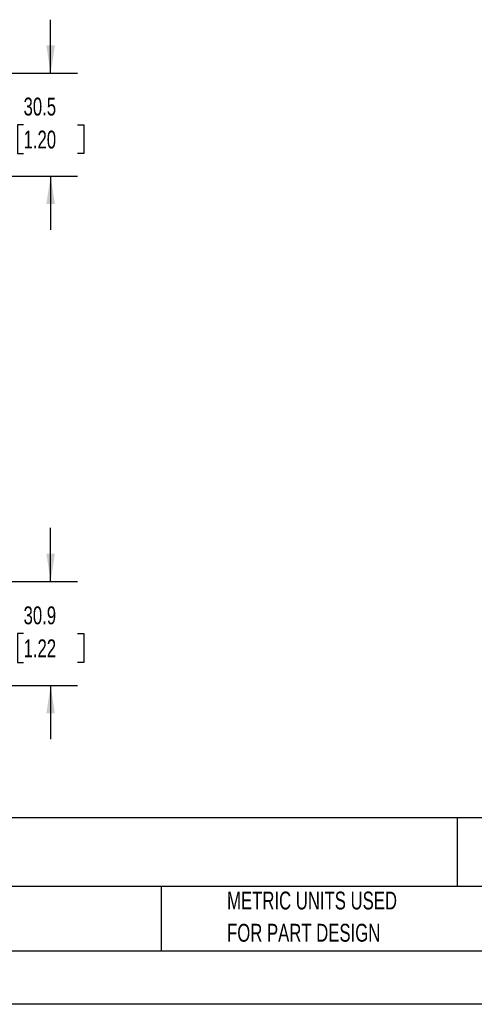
# Model space of a CAD drawing. Header units: millimetres. Extents: x 0 to 699, y 0 to 540.
# Tile 3 of 9: x 260 to 394, y 0 to 292. Entities that reach past the tile are written whole.
import ezdxf

# ---------------------------------------------------------------- set-up
doc = ezdxf.new("R2010")
doc.units = ezdxf.units.MM
doc.header["$LTSCALE"] = 2.5
doc.linetypes.add('CENTERX2', pattern=[20.32, 12.7, -2.54, 2.54, -2.54])
doc.layers.add('DIMENSIONS', color=140, linetype='Continuous', lineweight=25)
doc.layers.add('TEXT', color=140, linetype='Continuous', lineweight=25)
doc.styles.add('SLDTEXTSTYLE0', font='TXT', dxfattribs={"width": 0.7})
doc.dimstyles.new('SLDDIMSTYLE3', dxfattribs={"dimtxt": 5.39502, "dimasz": 8.255, "dimexe": 0, "dimexo": 0.0625, "dimgap": 1.348755, "dimtad": 0, "dimtih": 1, "dimtoh": 1, "dimrnd": 1e-09, "dimzin": 12, "dimdsep": 46, "dimtxsty": 'SLDTEXTSTYLE0', "dimsah": 1, "dimcen": 0.09, "dimadec": 0, "dimazin": 3, "dimtfac": 1, "dimtmove": 0, "dimatfit": 0, "dimfxl": 0, "dimfrac": 2, "dimtolj": 1, "dimtzin": 12, "dimarcsym": 0})

# ---------------------------------------------------------------- blocks, each defined once
blk = doc.blocks.new('SW_NOTE_0')
at = {"layer": 'TEXT', "color": 0, "linetype": 'CENTERX2', "lineweight": 18, "char_height": 4, "attachment_point": 1, "style": 'SLDTEXTSTYLE0'}
for s, insert in [('BALLUFF IO-LINK HUB, UP TO (16) DISCRETE I/O POINTS, UP TO (16) DISCRETE INPUT POINTS, (8) 5-PIN M12 A-CODED PORTS,', (0, 5.16)), ('24 VDC, IO-LINK V1.1, IO-LINK CLASS A DEVICE, 4A, 0.2A/PORT, IP67. REQUIRES IO-LINK MASTER', (0, -2.59))]:
    blk.add_mtext(s, dxfattribs=dict(at, insert=insert))
blk = doc.blocks.new('SW_NOTE_0_3')
at = {"layer": 'TEXT', "color": 0, "linetype": 'CENTERX2', "lineweight": 18, "char_height": 5.2917, "attachment_point": 1, "style": 'SLDTEXTSTYLE0'}
for s, insert in [('PART DIMENSIONS MAY DIFFER SLIGHTLY', (0, 6.82)), ("DUE TO MANUFACTURER'S VARIANCES", (0, -2.73))]:
    blk.add_mtext(s, dxfattribs=dict(at, insert=insert))
blk = doc.blocks.new('SW_NOTE_0_6')
at = {"layer": 'TEXT', "color": 0, "linetype": 'CENTERX2', "lineweight": 18, "char_height": 5.2917, "attachment_point": 1, "style": 'SLDTEXTSTYLE0'}
for s, insert in [('METRIC UNITS USED', (0, 6.82)), ('FOR PART DESIGN', (0, -2.73))]:
    blk.add_mtext(s, dxfattribs=dict(at, insert=insert))
blk = doc.blocks.new('_D_4')
at = {"layer": 'DIMENSIONS'}
for p, q in [((268.9, 125.36), (268.9, 141.24)), ((202.58, 125.36), (276.83, 125.36)), ((260.88, 109.91), (259.07, 109.91)), ((259.07, 109.91), (259.07, 101.34)), ((276.91, 109.91), (278.72, 109.91)), ((278.72, 109.91), (278.72, 101.34)), ((259.07, 101.34), (260.88, 101.34)), ((278.72, 101.34), (276.91, 101.34)), ((211.85, 94.46), (276.83, 94.46)), ((268.9, 94.46), (268.9, 78.59))]:
    blk.add_line(p, q, dxfattribs=at)
for points in [[(268.9, 125.36), (270.17, 133.62), (267.63, 133.62)], [(268.9, 94.46), (267.63, 86.21), (270.17, 86.21)]]:
    blk.add_solid(points, dxfattribs=at)
at = {"layer": 'DIMENSIONS', "char_height": 5.292, "attachment_point": 1, "style": 'SLDTEXTSTYLE0'}
for s, insert in [('30.9', (260.88, 117.94)), ('1.22', (260.88, 108.16))]:
    blk.add_mtext(s, dxfattribs=dict(at, insert=insert))
blk = doc.blocks.new('_D_11')
at = {"layer": 'DIMENSIONS'}
for p, q in [((268.9, 275.96), (268.9, 291.84)), ((211.85, 275.96), (276.83, 275.96)), ((260.88, 260.71), (259.07, 260.71)), ((259.07, 260.71), (259.07, 252.14)), ((276.91, 260.71), (278.72, 260.71)), ((278.72, 260.71), (278.72, 252.14)), ((259.07, 252.14), (260.88, 252.14)), ((278.72, 252.14), (276.91, 252.14)), ((205.49, 245.46), (276.83, 245.46)), ((268.9, 245.46), (268.9, 229.59))]:
    blk.add_line(p, q, dxfattribs=at)
for points in [[(268.9, 275.96), (270.17, 284.22), (267.63, 284.22)], [(268.9, 245.46), (267.63, 237.21), (270.17, 237.21)]]:
    blk.add_solid(points, dxfattribs=at)
at = {"layer": 'DIMENSIONS', "char_height": 5.292, "attachment_point": 1, "style": 'SLDTEXTSTYLE0'}
for s, insert in [('30.5', (260.88, 268.74)), ('1.20', (260.88, 258.96))]:
    blk.add_mtext(s, dxfattribs=dict(at, insert=insert))

msp = doc.modelspace()

# ---------------------------------------------------------------- linework, layer by layer
at = {"color": 7, "linetype": 'Continuous'}
msp.add_line((698.506, 0.007), (0.006, 0.007), dxfattribs=at)
at = {"layer": 'TEXT'}
for p, q in [((682.625, 55.315), (15.875, 55.315)), ((389.397, 55.315), (389.397, 34.925)), ((682.625, 34.925), (15.875, 34.925)), ((301.616, 34.925), (301.616, 15.875)), ((15.875, 15.875), (682.625, 15.875))]:
    msp.add_line(p, q, dxfattribs=at)

# ---------------------------------------------------------------- block references
at = {"layer": 'TEXT', "linetype": 'CENTERX2', "lineweight": 18}
for name, p in [('SW_NOTE_0', (19.033, 45.962)), ('SW_NOTE_0_3', (137.798, 26.589)), ('SW_NOTE_0_6', (321.196, 26.589))]:
    msp.add_blockref(name, p, dxfattribs=at)

# ---------------------------------------------------------------- dimensions: what is measured, and where the dimension line sits
at = {"layer": 'DIMENSIONS'}
for base, p1, p2, picture, middle in [((268.897, 245.465), (208.676, 275.965), (202.316, 245.465), '_D_11', (268.897, 260.715)), ((268.897, 125.365), (208.676, 94.465), (199.403, 125.365), '_D_4', (268.897, 109.915))]:
    dim = msp.add_linear_dim(base=base, p1=p1, p2=p2, angle=90, dimstyle='SLDDIMSTYLE3', dxfattribs=at)
    dim.commit()
    dim.dimension.update_dxf_attribs({"geometry": picture, "text_midpoint": middle, "dimtype": 160})

doc.saveas('drawing.dxf')
